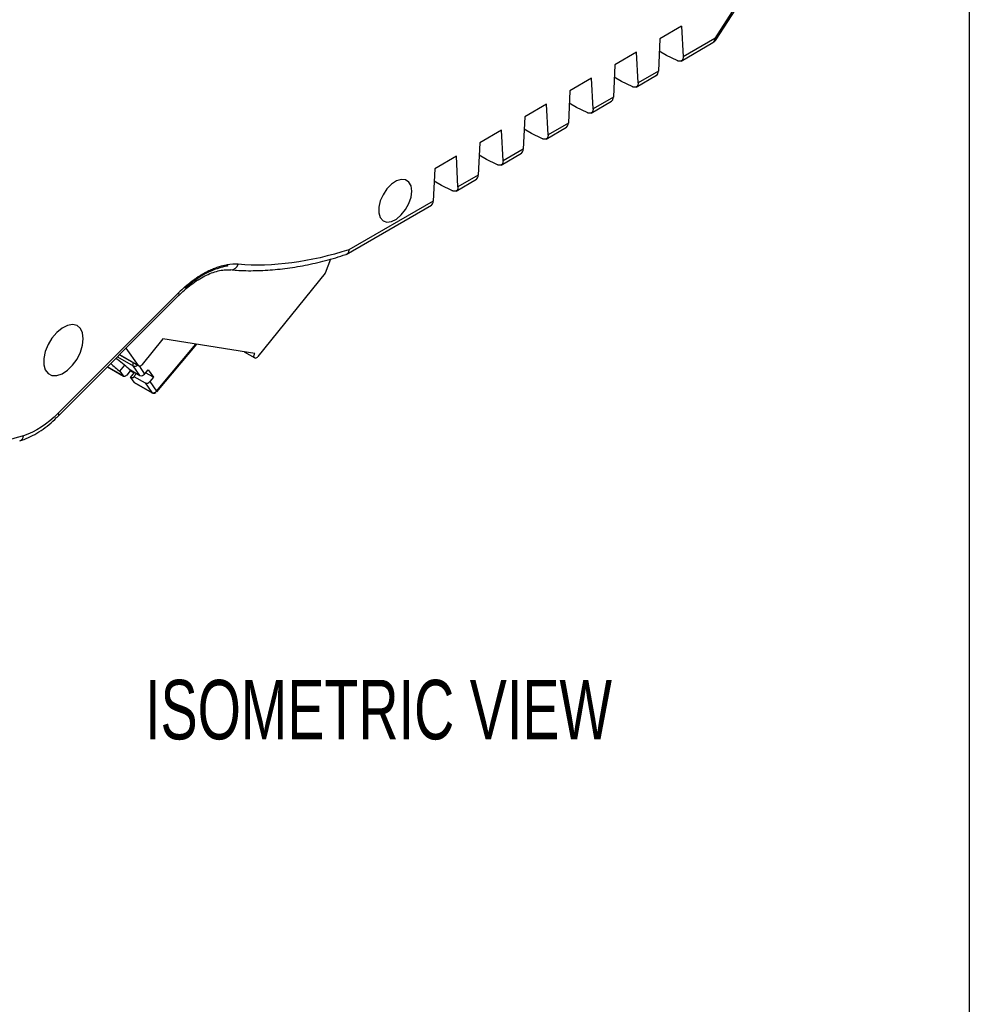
# Model space of a CAD drawing. Header units: millimetres. Extents: x 10 to 410, y 10 to 314.
# Tile 16 of 25: x 359 to 410, y 162 to 214. Entities that reach past the tile are written whole.
import ezdxf

# ---------------------------------------------------------------- set-up
doc = ezdxf.new("R2010")
doc.units = ezdxf.units.MM
doc.header["$LTSCALE"] = 1.5
doc.layers.add('DIMENSIONS', color=140, linetype='Continuous', lineweight=25)
doc.layers.add('TEXT', color=140, linetype='Continuous', lineweight=25)
doc.styles.add('SLDTEXTSTYLE0', font='TXT', dxfattribs={"width": 0.7})

msp = doc.modelspace()

# ---------------------------------------------------------------- linework, layer by layer
for p, q in [((397.238, 215.311), (395.989, 213.38)), ((396.056, 213.312), (397.305, 215.244)), ((394.215, 214.038), (393.049, 213.364)), ((394.215, 214.038), (394.292, 212.4)), ((393.049, 213.364), (392.972, 211.638)), ((394.187, 212.17), (395.886, 213.151)), ((395.989, 213.38), (394.292, 212.4)), ((391.811, 212.65), (390.645, 211.976)), ((391.888, 211.012), (391.811, 212.65)), ((393.413, 212.472), (393.019, 212.695)), ((393.969, 212.193), (393.413, 212.472)), ((390.645, 211.976), (390.568, 210.25)), ((391.008, 211.084), (390.615, 211.307)), ((391.782, 210.782), (392.871, 211.41)), ((392.972, 211.638), (391.888, 211.012)), ((389.407, 211.261), (388.24, 210.588)), ((389.484, 209.624), (389.407, 211.261)), ((391.565, 210.805), (391.008, 211.084)), ((388.24, 210.588), (388.164, 208.862)), ((390.568, 210.25), (389.484, 209.624)), ((387.003, 209.873), (385.836, 209.2)), ((387.079, 208.235), (387.003, 209.873)), ((388.604, 209.696), (388.211, 209.919)), ((389.378, 209.394), (390.466, 210.022)), ((385.836, 209.2), (385.76, 207.474)), ((389.161, 209.417), (388.604, 209.696)), ((388.164, 208.862), (387.079, 208.235)), ((384.599, 208.485), (383.432, 207.812)), ((384.675, 206.847), (384.599, 208.485)), ((386.2, 208.307), (385.807, 208.53)), ((386.757, 208.028), (386.2, 208.307)), ((386.974, 208.005), (388.062, 208.634)), ((383.432, 207.812), (383.356, 206.086)), ((382.195, 207.097), (381.028, 206.424)), ((382.271, 205.459), (382.195, 207.097)), ((383.796, 206.919), (383.402, 207.142)), ((384.57, 206.617), (385.658, 207.246)), ((385.76, 207.474), (384.675, 206.847)), ((384.353, 206.64), (383.796, 206.919)), ((381.028, 206.424), (380.952, 204.697)), ((383.356, 206.086), (382.271, 205.459)), ((381.392, 205.531), (380.998, 205.754)), ((381.949, 205.252), (381.392, 205.531)), ((382.166, 205.229), (383.254, 205.858)), ((376.307, 201.847), (380.85, 204.47)), ((380.952, 204.697), (376.45, 202.098)), ((375.461, 201.597), (375.172, 200.852)), ((375.172, 200.852), (371.592, 196.398)), ((367.354, 199.797), (360.939, 193.382)), ((360.94, 193.233), (367.354, 199.647)), ((366.51, 197.336), (365.408, 195.965)), ((371.418, 196.558), (366.51, 197.336)), ((365.214, 195.913), (364.556, 196.849)), ((366.179, 194.553), (368.278, 197.056)), ((366.191, 194.506), (368.323, 197.049)), ((370.862, 196.647), (371.417, 196.326)), ((364.086, 196.379), (364.92, 195.898)), ((364.198, 196.492), (365.237, 195.892)), ((364.203, 196.497), (365.214, 195.913)), ((371.446, 196.317), (371.442, 196.317)), ((363.548, 195.841), (364.417, 195.339)), ((364.395, 195.36), (363.553, 195.846)), ((364.222, 195.607), (364.48, 195.928)), ((364.222, 195.607), (364.395, 195.36)), ((364.775, 195.635), (364.584, 195.407)), ((364.687, 195.732), (365.276, 195.391)), ((364.722, 195.712), (364.775, 195.635)), ((364.775, 195.635), (364.978, 195.518)), ((364.787, 195.28), (365.003, 195.549)), ((365.276, 195.391), (364.92, 195.898)), ((365.239, 195.891), (365.54, 195.462)), ((365.54, 195.462), (365.724, 195.691)), ((365.724, 195.691), (366.007, 195.288)), ((364.787, 195.28), (364.961, 195.034)), ((364.961, 195.034), (365.915, 194.483)), ((365.101, 195.493), (364.97, 195.329)), ((364.97, 195.329), (365.559, 194.989)), ((364.983, 195.013), (365.938, 194.462)), ((366.007, 195.288), (365.593, 195.527)), ((366.007, 195.288), (365.823, 195.06)), ((365.823, 195.06), (366.179, 194.553)), ((365.559, 194.989), (365.915, 194.483))]:
    msp.add_line(p, q)
at = {"flags": 128}
for points in [[(379.802, 205.226), (379.763, 205.504), (379.649, 205.712), (379.469, 205.832), (379.241, 205.852), (378.984, 205.772), (378.722, 205.597), (378.476, 205.344), (378.27, 205.036), (378.122, 204.699), (378.044, 204.363), (378.044, 204.059), (378.122, 203.813), (378.27, 203.647), (378.476, 203.577), (378.722, 203.607), (378.985, 203.736), (379.241, 203.952), (379.47, 204.236), (379.649, 204.562), (379.763, 204.902), (379.802, 205.226)], [(362.265, 197.347), (362.225, 197.655), (362.11, 197.894), (361.928, 198.048), (361.692, 198.104), (361.42, 198.059), (361.131, 197.915), (360.849, 197.684), (360.592, 197.382), (360.381, 197.033), (360.231, 196.661), (360.153, 196.295), (360.153, 195.961), (360.231, 195.685), (360.381, 195.487), (360.592, 195.381), (360.849, 195.376), (361.132, 195.471), (361.42, 195.66), (361.692, 195.929), (361.928, 196.258), (362.11, 196.622), (362.225, 196.994), (362.265, 197.347)], [(371.442, 196.317), (371.417, 196.326), (371.397, 196.343), (371.383, 196.368), (371.376, 196.4), (371.377, 196.437), (371.384, 196.477), (371.398, 196.518), (371.418, 196.558)], [(365.408, 195.965), (365.382, 195.937), (365.355, 195.914), (365.328, 195.897), (365.3, 195.886), (365.274, 195.883), (365.251, 195.886), (365.231, 195.896), (365.214, 195.913)], [(364.584, 195.407), (364.559, 195.38), (364.532, 195.359), (364.505, 195.343), (364.478, 195.333), (364.453, 195.33), (364.43, 195.334), (364.411, 195.344), (364.395, 195.36)], [(364.97, 195.329), (364.97, 195.304), (364.964, 195.284), (364.95, 195.269), (364.93, 195.26), (364.904, 195.257), (364.871, 195.259), (364.832, 195.267), (364.787, 195.28)], [(364.983, 195.013), (364.976, 195.017), (364.961, 195.034)], [(365.915, 194.483), (365.931, 194.466), (365.938, 194.462)], [(366.179, 194.553), (366.189, 194.534), (366.194, 194.519), (366.192, 194.508), (366.191, 194.506)]]:
    msp.add_lwpolyline(points, dxfattribs=at)
for centre, radius, start, end in [((395.743, 213.353), 0.248, 305.2043, 6.1166), ((370.147, 201.427), 0.401, 268.3163, 344.5882), ((367.239, 199.722), 0.137, 327.0702, 32.9193), ((361.54, 192.624), 4.423, 44.6412, 56.1471), ((365.093, 195.981), 0.191, 151.4047, 205.6244), ((371.443, 196.494), 0.177, 270.8627, 327.1594), ((366.855, 199.231), 4.48, 225.7502, 233.9973), ((365.009, 196.084), 0.207, 244.5162, 315.2312), ((365.365, 195.59), 0.217, 246.028, 323.9743), ((365.647, 195.187), 0.217, 246.028, 323.9743), ((366.003, 194.681), 0.217, 246.028, 323.9743), ((358.749, 192.201), 0.329, 291.0863, 354.3712)]:
    msp.add_arc(centre, radius, start, end)
for points, knots in [([(395.885, 213.154), (395.935, 213.185), (396.004, 213.227), (396.04, 213.297), (396.05, 213.316)], [0, 0, 0, 0, 0.728007, 1, 1, 1, 1]), ([(395.989, 213.38), (396.015, 213.359), (396.057, 213.324), (396.051, 213.319), (396.049, 213.317)], [0, 0, 0, 0, 0.614665, 1, 1, 1, 1]), ([(394.292, 212.4), (394.292, 212.381), (394.292, 212.345), (394.284, 212.296), (394.269, 212.254), (394.249, 212.22), (394.223, 212.192), (394.194, 212.173), (394.161, 212.16), (394.125, 212.154), (394.087, 212.155), (394.048, 212.162), (394.009, 212.174), (393.983, 212.187), (393.969, 212.193)], [0, 0, 0, 0, 0.0941151, 0.1862633, 0.2764461, 0.3646655, 0.4509233, 0.5352215, 0.6175625, 0.6979486, 0.7763824, 0.8528668, 0.9274049, 1, 1, 1, 1]), ([(392.857, 211.405), (392.886, 211.428), (392.931, 211.464), (392.964, 211.553), (392.97, 211.609), (392.972, 211.638)], [0, 0, 0, 0, 0.464721, 0.728086, 1, 1, 1, 1]), ([(391.888, 211.012), (391.888, 210.993), (391.888, 210.956), (391.88, 210.908), (391.865, 210.866), (391.845, 210.832), (391.819, 210.804), (391.789, 210.784), (391.756, 210.772), (391.721, 210.766), (391.683, 210.767), (391.644, 210.774), (391.605, 210.786), (391.578, 210.799), (391.565, 210.805)], [0, 0, 0, 0, 0.094115, 0.186263, 0.276446, 0.364666, 0.450923, 0.535222, 0.617562, 0.697949, 0.776382, 0.852867, 0.927405, 1, 1, 1, 1]), ([(390.452, 210.017), (390.482, 210.04), (390.527, 210.076), (390.56, 210.165), (390.565, 210.221), (390.568, 210.25)], [0, 0, 0, 0, 0.4647214, 0.7280864, 1, 1, 1, 1]), ([(389.484, 209.624), (389.484, 209.605), (389.484, 209.568), (389.475, 209.52), (389.461, 209.478), (389.44, 209.443), (389.415, 209.416), (389.385, 209.396), (389.352, 209.384), (389.316, 209.378), (389.279, 209.379), (389.24, 209.386), (389.201, 209.398), (389.174, 209.41), (389.161, 209.417)], [0, 0, 0, 0, 0.094115, 0.186263, 0.276446, 0.364666, 0.450923, 0.535222, 0.617562, 0.697949, 0.776382, 0.852867, 0.927405, 1, 1, 1, 1]), ([(388.048, 208.629), (388.077, 208.652), (388.123, 208.688), (388.156, 208.776), (388.161, 208.833), (388.164, 208.862)], [0, 0, 0, 0, 0.4647214, 0.7280864, 1, 1, 1, 1]), ([(387.079, 208.235), (387.08, 208.217), (387.08, 208.18), (387.071, 208.132), (387.057, 208.09), (387.036, 208.055), (387.011, 208.028), (386.981, 208.008), (386.948, 207.996), (386.912, 207.99), (386.875, 207.991), (386.836, 207.998), (386.797, 208.01), (386.77, 208.022), (386.757, 208.028)], [0, 0, 0, 0, 0.094115, 0.186263, 0.276446, 0.364666, 0.450923, 0.535222, 0.617562, 0.697949, 0.776382, 0.852867, 0.927405, 1, 1, 1, 1]), ([(385.644, 207.24), (385.673, 207.263), (385.719, 207.299), (385.751, 207.388), (385.757, 207.445), (385.76, 207.474)], [0, 0, 0, 0, 0.4647214, 0.7280864, 1, 1, 1, 1]), ([(384.675, 206.847), (384.675, 206.829), (384.676, 206.792), (384.667, 206.744), (384.653, 206.702), (384.632, 206.667), (384.607, 206.64), (384.577, 206.62), (384.544, 206.607), (384.508, 206.602), (384.471, 206.603), (384.432, 206.61), (384.393, 206.622), (384.366, 206.634), (384.353, 206.64)], [0, 0, 0, 0, 0.094115, 0.186263, 0.276446, 0.364666, 0.450923, 0.535222, 0.617562, 0.697949, 0.776382, 0.852867, 0.927405, 1, 1, 1, 1]), ([(383.24, 205.852), (383.269, 205.875), (383.315, 205.911), (383.347, 206), (383.353, 206.057), (383.356, 206.086)], [0, 0, 0, 0, 0.4647214, 0.7280864, 1, 1, 1, 1]), ([(382.271, 205.459), (382.271, 205.441), (382.272, 205.404), (382.263, 205.356), (382.248, 205.314), (382.228, 205.279), (382.202, 205.252), (382.173, 205.232), (382.14, 205.219), (382.104, 205.214), (382.066, 205.215), (382.028, 205.222), (381.988, 205.234), (381.962, 205.246), (381.949, 205.252)], [0, 0, 0, 0, 0.094115, 0.186263, 0.276446, 0.364666, 0.450923, 0.535222, 0.617562, 0.697949, 0.776382, 0.852867, 0.927405, 1, 1, 1, 1]), ([(380.836, 204.464), (380.865, 204.487), (380.91, 204.523), (380.943, 204.612), (380.949, 204.669), (380.952, 204.697)], [0, 0, 0, 0, 0.464721, 0.728086, 1, 1, 1, 1]), ([(370.14, 201.034), (370.241, 201.023), (370.672, 200.977), (371.459, 200.973), (372.5, 201.026), (373.565, 201.16), (374.648, 201.374), (375.555, 201.602), (376.103, 201.786), (376.281, 201.846)], [0, 0, 0, 0, 0.052907, 0.225373, 0.398056, 0.570913, 0.743894, 0.91695, 1, 1, 1, 1]), ([(376.45, 202.098), (376.445, 202.066), (376.436, 202.005), (376.396, 201.921), (376.347, 201.858), (376.297, 201.849), (376.281, 201.846)], [0, 0, 0, 0, 0.258382, 0.484145, 0.83655, 1, 1, 1, 1]), ([(367.356, 199.643), (367.402, 199.691), (367.562, 199.855), (367.847, 200.1), (368.208, 200.375), (368.575, 200.606), (368.939, 200.79), (369.294, 200.925), (369.633, 201.007), (369.917, 201.04), (370.073, 201.026), (370.134, 201.02)], [0, 0, 0, 0, 0.049019, 0.168595, 0.290457, 0.413681, 0.537792, 0.662764, 0.789036, 0.917802, 1, 1, 1, 1]), ([(367.69, 200.113), (367.742, 200.158), (367.847, 200.249), (368.005, 200.376), (368.164, 200.496), (368.324, 200.608), (368.485, 200.713), (368.647, 200.811), (368.81, 200.901), (369.003, 200.998), (369.223, 201.095), (369.469, 201.185), (369.711, 201.254), (369.867, 201.283), (369.945, 201.297)], [0, 0, 0, 0, 0.070559, 0.140866, 0.211054, 0.281257, 0.351606, 0.422234, 0.493272, 0.564847, 0.674802, 0.78366, 0.891898, 1, 1, 1, 1]), ([(369.965, 201.217), (369.607, 201.168), (369.227, 201.041), (368.461, 200.646), (368.075, 200.377), (367.704, 200.051)], [0, 0, 0, 0, 0.5, 0.5, 1, 1, 1, 1]), ([(365.939, 194.464), (365.95, 194.457), (365.98, 194.438), (366.033, 194.433), (366.096, 194.44), (366.131, 194.459), (366.153, 194.471)], [0, 0, 0, 0, 0.171933, 0.469905, 0.680859, 1, 1, 1, 1]), ([(358.867, 191.903), (358.944, 191.924), (359.175, 191.988), (359.558, 192.171), (360.006, 192.437), (360.434, 192.762), (360.745, 193.032), (360.906, 193.202), (360.938, 193.237)], [0, 0, 0, 0, 0.109029, 0.324455, 0.537245, 0.746014, 0.948069, 1, 1, 1, 1]), ([(360.935, 193.238), (360.946, 193.25), (360.971, 193.278), (360.951, 193.344), (360.939, 193.382)], [0, 0, 0, 0, 0.427122, 1, 1, 1, 1])]:
    msp.add_open_spline(points, degree=3, knots=knots)
for points in [[(376.45, 202.098), (374.373, 201.427), (372.378, 201.165), (370.533, 201.32)], [(370.533, 201.32), (370.345, 201.336), (370.149, 201.328), (369.945, 201.296)], [(369.945, 201.296), (369.954, 201.268), (369.961, 201.242), (369.965, 201.217)], [(367.69, 200.112), (367.576, 200.012), (367.465, 199.907), (367.354, 199.797)], [(367.704, 200.051), (367.702, 200.07), (367.697, 200.09), (367.69, 200.112)], [(360.939, 193.382), (360.344, 192.777), (359.695, 192.354), (359.076, 192.168)], [(359.076, 192.168), (357.202, 191.607), (355.398, 191.383), (353.717, 191.503)]]:
    msp.add_open_spline(points, degree=3)
at = {"layer": 'TEXT'}
msp.add_line((409.575, 314.325), (409.575, 9.525), dxfattribs=at)

# ---------------------------------------------------------------- texts
at = {"layer": 'DIMENSIONS', "insert": (365.561, 179.134), "char_height": 3.175, "attachment_point": 1, "style": 'SLDTEXTSTYLE0'}
msp.add_mtext('ISOMETRIC VIEW', dxfattribs=at)

doc.saveas('drawing.dxf')
